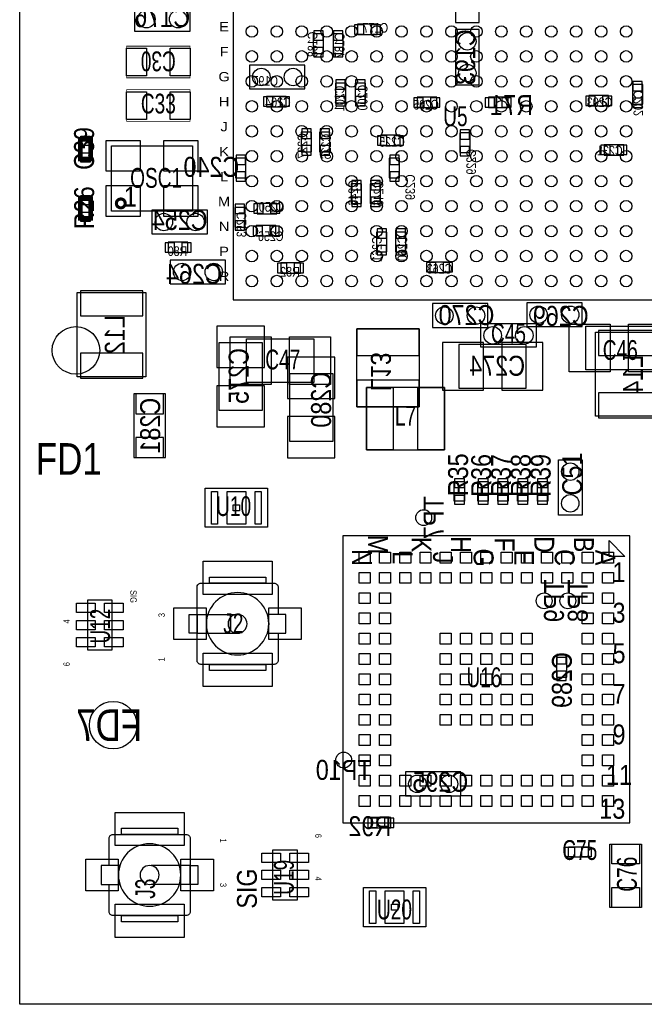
# Model space of a CAD drawing. Extents: x -75.3 to 6.7, y 91.5 to 147.4.
# Tile 1 of 11: x -75.3 to -55.3, y 91.5 to 123.1. Entities that reach past the tile are written whole.
import ezdxf
from ezdxf.enums import TextEntityAlignment as Align

# ---------------------------------------------------------------- set-up
doc = ezdxf.new("R2010")
doc.units = 0
for name, color, linetype in [('BG_OUTLINE', 1, 'CONTINUOUS'), ('PG_ASSEMBLY_BOTTOM', 2, 'CONTINUOUS'), ('PG_ASSEMBLY_TOP', 3, 'CONTINUOUS'), ('PIN_BOTTOM', 5, 'CONTINUOUS'), ('PIN_TOP', 4, 'CONTINUOUS'), ('RD_ASSEMBLY_BOTTOM', 6, 'CONTINUOUS'), ('RD_ASSEMBLY_TOP', 7, 'CONTINUOUS')]:
    doc.layers.add(name, color=color, linetype=linetype)

msp = doc.modelspace()

# ---------------------------------------------------------------- linework, layer by layer
at = {"layer": 'BG_OUTLINE'}
msp.add_lwpolyline([(-75.311, 91.51112), (-75.311, 139.799314), (-74.236072, 139.799314, 0.414214), (-73.511156, 140.52423, 0.414316), (-74.236072, 141.2494), (-75.311, 141.2494), (-75.311, 147.449286), (-32.811212, 147.449286), (-32.811212, 144.19707), (-32.811212, 143.841978, 0.414065), (-32.311086, 143.342106, 0.414065), (-31.81096, 143.841978), (-31.81096, 144.177004), (-31.81096, 147.449286), (6.688836, 147.449286), (6.688836, 146.345402), (6.688836, 141.2494), (5.613908, 141.2494, 0.414316), (4.888992, 140.52423, 0.414214), (5.613908, 139.799314), (6.68909, 139.799314), (6.68909, 91.51112)], format="xyb", close=True, dxfattribs=at)
at = {"layer": 'PG_ASSEMBLY_BOTTOM'}
for points in [[(-60.579, 122.9868), (-60.579, 124.7648), (-61.341, 124.7648), (-61.341, 122.9868)], [(-71.628, 122.7074), (-69.85, 122.7074), (-69.85, 123.4694), (-71.628, 123.4694)], [(-63.84544, 122.9233), (-64.47536, 122.9233), (-64.47536, 122.5931), (-63.84544, 122.5931)], [(-65.9003, 122.61596), (-65.9003, 121.98604), (-65.5701, 121.98604), (-65.5701, 122.61596)], [(-65.2653, 122.61596), (-65.2653, 121.98604), (-64.9351, 121.98604), (-64.9351, 122.61596)], [(-60.579, 120.9802), (-60.579, 122.7582), (-61.341, 122.7582), (-61.341, 120.9802)], [(-66.167, 121.6152), (-67.945, 121.6152), (-67.945, 120.8532), (-66.167, 120.8532)], [(-65.1891, 121.04116), (-65.1891, 120.41124), (-64.8589, 120.41124), (-64.8589, 121.04116)], [(-64.5541, 121.04116), (-64.5541, 120.41124), (-64.2239, 120.41124), (-64.2239, 121.04116)], [(-55.3339, 120.36044), (-55.3339, 120.99036), (-55.6641, 120.99036), (-55.6641, 120.36044)], [(-66.76644, 120.6119), (-67.39636, 120.6119), (-67.39636, 120.2817), (-66.76644, 120.2817)], [(-62.57036, 120.2563), (-61.94044, 120.2563), (-61.94044, 120.5865), (-62.57036, 120.5865)], [(-60.28436, 120.2563), (-59.65444, 120.2563), (-59.65444, 120.5865), (-60.28436, 120.5865)], [(-57.05856, 120.3071), (-56.42864, 120.3071), (-56.42864, 120.6373), (-57.05856, 120.6373)], [(-66.2813, 119.46636), (-66.2813, 118.83644), (-65.9511, 118.83644), (-65.9511, 119.46636)], [(-65.6971, 119.46636), (-65.6971, 118.83644), (-65.3669, 118.83644), (-65.3669, 119.46636)], [(-63.10884, 119.3673), (-63.73876, 119.3673), (-63.73876, 119.0371), (-63.10884, 119.0371)], [(-60.8711, 118.81104), (-60.8711, 119.44096), (-61.2013, 119.44096), (-61.2013, 118.81104)], [(-56.57596, 118.7323), (-55.94604, 118.7323), (-55.94604, 119.0625), (-56.57596, 119.0625)], [(-68.0593, 117.99824), (-68.0593, 118.62816), (-68.3895, 118.62816), (-68.3895, 117.99824)], [(-63.1317, 117.99824), (-63.1317, 118.62816), (-63.4619, 118.62816), (-63.4619, 117.99824)], [(-64.3509, 117.18544), (-64.3509, 117.81536), (-64.6811, 117.81536), (-64.6811, 117.18544)], [(-63.7413, 117.18544), (-63.7413, 117.81536), (-64.0715, 117.81536), (-64.0715, 117.18544)], [(-67.07124, 117.1829), (-67.70116, 117.1829), (-67.70116, 116.8527), (-67.07124, 116.8527)], [(-71.0692, 116.205), (-69.2912, 116.205), (-69.2912, 116.967), (-71.0692, 116.967)], [(-68.0847, 116.42344), (-68.0847, 117.05336), (-68.4149, 117.05336), (-68.4149, 116.42344)], [(-67.09664, 116.4717), (-67.72656, 116.4717), (-67.72656, 116.1415), (-67.09664, 116.1415)], [(-63.5381, 115.63604), (-63.5381, 116.26596), (-63.8683, 116.26596), (-63.8683, 115.63604)], [(-62.9285, 115.63604), (-62.9285, 116.26596), (-63.2587, 116.26596), (-63.2587, 115.63604)], [(-69.91604, 115.9383), (-70.54596, 115.9383), (-70.54596, 115.6081), (-69.91604, 115.6081)], [(-68.707, 115.3668), (-70.485, 115.3668), (-70.485, 114.6048), (-68.707, 114.6048)], [(-66.30924, 115.2779), (-66.93916, 115.2779), (-66.93916, 114.9477), (-66.30924, 114.9477)], [(-62.16396, 114.9731), (-61.53404, 114.9731), (-61.53404, 115.3033), (-62.16396, 115.3033)], [(-71.264526, 114.32921), (-71.264526, 111.62919), (-73.464674, 111.62919), (-73.464674, 114.32921)], [(-60.2996, 113.9698), (-62.0776, 113.9698), (-62.0776, 113.2078), (-60.2996, 113.2078)], [(-57.277, 113.9952), (-59.055, 113.9952), (-59.055, 113.2332), (-57.277, 113.2332)], [(-64.499998, 110.662466), (-64.499998, 113.162334), (-62.500002, 113.162334), (-62.500002, 110.662466)], [(-54.652926, 113.05921), (-54.652926, 110.35919), (-56.853074, 110.35919), (-56.853074, 113.05921)], [(-67.5259, 110.5535), (-67.5259, 112.7125), (-68.9229, 112.7125), (-68.9229, 110.5535)], [(-61.2267, 111.2647), (-59.0677, 111.2647), (-59.0677, 112.6617), (-61.2267, 112.6617)], [(-66.6623, 111.7219), (-66.6623, 109.5629), (-65.2653, 109.5629), (-65.2653, 111.7219)], [(-70.6374, 109.0422), (-70.6374, 111.0742), (-71.6534, 111.0742), (-71.6534, 109.0422)], [(-57.7723, 101.99624), (-57.7723, 102.62616), (-58.1025, 102.62616), (-58.1025, 101.99624)], [(-62.9412, 98.1964), (-61.1632, 98.1964), (-61.1632, 98.9584), (-62.9412, 98.9584)], [(-64.04356, 97.1677), (-63.41364, 97.1677), (-63.41364, 97.4979), (-64.04356, 97.4979)]]:
    msp.add_lwpolyline(points, close=True, dxfattribs=at)
at = {"layer": 'PG_ASSEMBLY_TOP'}
for points in [[(-68.467986, 114.094514), (-54.468014, 114.094514), (-54.468014, 126.494286), (-68.467986, 126.494286)], [(-72.369172, 116.932964), (-72.369172, 119.033036), (-69.769228, 119.033036), (-69.769228, 116.932964)], [(-58.7502, 112.5728), (-60.5282, 112.5728), (-60.5282, 113.3348), (-58.7502, 113.3348)], [(-55.0037, 111.8489), (-57.1627, 111.8489), (-57.1627, 113.2459), (-55.0037, 113.2459)], [(-68.0339, 112.8395), (-65.8749, 112.8395), (-65.8749, 111.4425), (-68.0339, 111.4425)], [(-61.691266, 111.286798), (-64.191134, 111.286798), (-64.191134, 109.286802), (-61.691266, 109.286802)], [(-58.039, 107.188), (-58.039, 108.966), (-57.277, 108.966), (-57.277, 107.188)], [(-61.3791, 107.63504), (-61.3791, 108.26496), (-61.0489, 108.26496), (-61.0489, 107.63504)], [(-60.2869, 108.26496), (-60.2869, 107.63504), (-60.6171, 107.63504), (-60.6171, 108.26496)], [(-59.6519, 108.26496), (-59.6519, 107.63504), (-59.9821, 107.63504), (-59.9821, 108.26496)], [(-59.0169, 108.26496), (-59.0169, 107.63504), (-59.3471, 107.63504), (-59.3471, 108.26496)], [(-58.3819, 108.26496), (-58.3819, 107.63504), (-58.7121, 107.63504), (-58.7121, 108.26496)], [(-67.363594, 106.801412), (-69.36359, 106.801412), (-69.36359, 108.0516), (-67.363594, 108.0516)], [(-64.95034, 106.53014), (-64.95034, 97.33026), (-55.75046, 97.33026), (-55.75046, 106.53014)], [(-56.4134, 106.3752), (-55.9054, 105.8672), (-56.4134, 105.8672)], [(-69.2277, 105.2068), (-67.4243, 105.2068), (-67.4243, 105.008172), (-69.2277, 105.008172)], [(-72.341486, 102.868222), (-72.341486, 104.468422), (-73.141586, 104.468422), (-73.141586, 102.868222)], [(-69.8754, 104.008174), (-69.625972, 104.008174), (-69.625972, 103.408226), (-69.8754, 103.408226)], [(-69.2277, 102.408228), (-67.4243, 102.408228), (-67.4243, 102.2096), (-69.2277, 102.2096)], [(-70.2437, 96.956372), (-72.0471, 96.956372), (-72.0471, 97.155), (-70.2437, 97.155)], [(-56.388, 94.615), (-56.388, 96.647), (-55.372, 96.647), (-55.372, 94.615)], [(-67.20205, 96.4565), (-67.20205, 94.8563), (-66.40195, 94.8563), (-66.40195, 96.4565)], [(-57.08904, 96.2279), (-57.71896, 96.2279), (-57.71896, 96.5581), (-57.08904, 96.5581)], [(-69.596, 95.356426), (-69.845428, 95.356426), (-69.845428, 95.956374), (-69.596, 95.956374)], [(-62.290706, 93.999812), (-64.290702, 93.999812), (-64.290702, 95.25), (-62.290706, 95.25)], [(-70.2437, 94.1578), (-72.0471, 94.1578), (-72.0471, 94.356428), (-70.2437, 94.356428)]]:
    msp.add_lwpolyline(points, close=True, dxfattribs=at)
for points, const_width in [([(-71.882, 122.2248), (-69.85, 122.2248), (-69.85, 121.2088), (-71.882, 121.2088)], 0.0254), ([(-71.882, 120.8278), (-69.85, 120.8278), (-69.85, 119.8118), (-71.882, 119.8118)], 0.0254), ([(-73.3679, 118.60784), (-73.3679, 119.23776), (-73.0377, 119.23776), (-73.0377, 118.60784)], 0.1524), ([(-73.0377, 117.33276), (-73.0377, 116.70284), (-73.3679, 116.70284), (-73.3679, 117.33276)], 0.1524)]:
    msp.add_lwpolyline(points, close=True, dxfattribs=dict(at, const_width=const_width))
at = {"layer": 'PG_ASSEMBLY_TOP', "const_width": 0.100076}
msp.add_lwpolyline([(-71.92772, 117.1829, 1), (-72.21068, 117.1831, 1)], format="xyb", close=True, dxfattribs=at)
at = {"layer": 'PG_ASSEMBLY_TOP'}
for points in [[(-67.026028, 103.408226), (-67.026028, 102.535228, -0.414214), (-67.153028, 102.408228), (-69.498972, 102.408228, -0.414214), (-69.625972, 102.535228), (-69.625972, 104.881172, -0.414214), (-69.498972, 105.008172), (-67.153028, 105.008172, -0.414214), (-67.026028, 104.881172)], [(-72.445372, 95.956374), (-72.445372, 96.829372, -0.414214), (-72.318372, 96.956372), (-69.972428, 96.956372, -0.414214), (-69.845428, 96.829372), (-69.845428, 94.483428, -0.414214), (-69.972428, 94.356428), (-72.318372, 94.356428, -0.414214), (-72.445372, 94.483428)]]:
    msp.add_lwpolyline(points, format="xyb", dxfattribs=at)
for points in [[(-67.026028, 104.881172), (-67.026028, 104.008174)], [(-69.625972, 104.008174), (-68.380102, 104.008174)], [(-69.625972, 103.408226), (-68.380102, 103.408226)], [(-69.845428, 95.956374), (-71.091298, 95.956374)], [(-72.445372, 94.483428), (-72.445372, 95.356426)], [(-69.845428, 95.356426), (-71.091298, 95.356426)]]:
    msp.add_lwpolyline(points, dxfattribs=at)
for points in [[(-67.326002, 103.7082, 1), (-69.325998, 103.7082, 1)], [(-68.0212, 103.7082, 1), (-68.6308, 103.7082, 1)], [(-67.37223, 103.408226), (-66.7766, 103.408226), (-66.7766, 104.008174), (-67.37223, 104.008174, -0.076601), (-67.326002, 103.7082, -0.076974)], [(-70.145402, 95.6564, 1), (-72.145398, 95.6564, 1)], [(-72.09917, 95.956374), (-72.6948, 95.956374), (-72.6948, 95.356426), (-72.09917, 95.356426, -0.076601), (-72.145398, 95.6564, -0.076974)], [(-70.8406, 95.6564, 1), (-71.4502, 95.6564, 1)]]:
    msp.add_lwpolyline(points, format="xyb", close=True, dxfattribs=at)
at = {"layer": 'PIN_BOTTOM'}
for points in [[(-64.27724, 122.608086), (-64.27724, 122.90806), (-64.577214, 122.90806), (-64.577214, 122.608086)], [(-63.743332, 122.608086), (-63.743332, 122.90806), (-64.043306, 122.90806), (-64.043306, 122.608086)], [(-65.585213, 122.717941), (-65.885187, 122.717941), (-65.885187, 122.417967), (-65.585213, 122.417967)], [(-64.950213, 122.717941), (-65.250187, 122.717941), (-65.250187, 122.417967), (-64.950213, 122.417967)], [(-65.585213, 122.184033), (-65.885187, 122.184033), (-65.885187, 121.884059), (-65.585213, 121.884059)], [(-64.950213, 122.184033), (-65.250187, 122.184033), (-65.250187, 121.884059), (-64.950213, 121.884059)], [(-64.874013, 121.143141), (-65.173987, 121.143141), (-65.173987, 120.843167), (-64.874013, 120.843167)], [(-64.239013, 121.143141), (-64.538987, 121.143141), (-64.538987, 120.843167), (-64.239013, 120.843167)], [(-55.648987, 120.792367), (-55.349013, 120.792367), (-55.349013, 121.092341), (-55.648987, 121.092341)], [(-67.19824, 120.296686), (-67.19824, 120.59666), (-67.498214, 120.59666), (-67.498214, 120.296686)], [(-66.664332, 120.296686), (-66.664332, 120.59666), (-66.964306, 120.59666), (-66.964306, 120.296686)], [(-64.874013, 120.609233), (-65.173987, 120.609233), (-65.173987, 120.309259), (-64.874013, 120.309259)], [(-64.239013, 120.609233), (-64.538987, 120.609233), (-64.538987, 120.309259), (-64.239013, 120.309259)], [(-62.672341, 120.571387), (-62.672341, 120.271413), (-62.372367, 120.271413), (-62.372367, 120.571387)], [(-62.138433, 120.571387), (-62.138433, 120.271413), (-61.838459, 120.271413), (-61.838459, 120.571387)], [(-60.386341, 120.571387), (-60.386341, 120.271413), (-60.086367, 120.271413), (-60.086367, 120.571387)], [(-59.852433, 120.571387), (-59.852433, 120.271413), (-59.552459, 120.271413), (-59.552459, 120.571387)], [(-57.160541, 120.622187), (-57.160541, 120.322213), (-56.860567, 120.322213), (-56.860567, 120.622187)], [(-56.626633, 120.622187), (-56.626633, 120.322213), (-56.326659, 120.322213), (-56.326659, 120.622187)], [(-55.648987, 120.258459), (-55.349013, 120.258459), (-55.349013, 120.558433), (-55.648987, 120.558433)], [(-65.966213, 119.568341), (-66.266187, 119.568341), (-66.266187, 119.268367), (-65.966213, 119.268367)], [(-65.382013, 119.568341), (-65.681987, 119.568341), (-65.681987, 119.268367), (-65.382013, 119.268367)], [(-63.54064, 119.052086), (-63.54064, 119.35206), (-63.840614, 119.35206), (-63.840614, 119.052086)], [(-63.006732, 119.052086), (-63.006732, 119.35206), (-63.306706, 119.35206), (-63.306706, 119.052086)], [(-61.186187, 119.242967), (-60.886213, 119.242967), (-60.886213, 119.542941), (-61.186187, 119.542941)], [(-65.966213, 119.034433), (-66.266187, 119.034433), (-66.266187, 118.734459), (-65.966213, 118.734459)], [(-65.382013, 119.034433), (-65.681987, 119.034433), (-65.681987, 118.734459), (-65.382013, 118.734459)], [(-61.186187, 118.709059), (-60.886213, 118.709059), (-60.886213, 119.009033), (-61.186187, 119.009033)], [(-56.677941, 119.047387), (-56.677941, 118.747413), (-56.377967, 118.747413), (-56.377967, 119.047387)], [(-56.144033, 119.047387), (-56.144033, 118.747413), (-55.844059, 118.747413), (-55.844059, 119.047387)], [(-68.374387, 118.430167), (-68.074413, 118.430167), (-68.074413, 118.730141), (-68.374387, 118.730141)], [(-63.446787, 118.430167), (-63.146813, 118.430167), (-63.146813, 118.730141), (-63.446787, 118.730141)], [(-68.374387, 117.896259), (-68.074413, 117.896259), (-68.074413, 118.196233), (-68.374387, 118.196233)], [(-63.446787, 117.896259), (-63.146813, 117.896259), (-63.146813, 118.196233), (-63.446787, 118.196233)], [(-64.665987, 117.617367), (-64.366013, 117.617367), (-64.366013, 117.917341), (-64.665987, 117.917341)], [(-64.056387, 117.617367), (-63.756413, 117.617367), (-63.756413, 117.917341), (-64.056387, 117.917341)], [(-68.399787, 116.855367), (-68.099813, 116.855367), (-68.099813, 117.155341), (-68.399787, 117.155341)], [(-67.50304, 116.867686), (-67.50304, 117.16766), (-67.803014, 117.16766), (-67.803014, 116.867686)], [(-66.969132, 116.867686), (-66.969132, 117.16766), (-67.269106, 117.16766), (-67.269106, 116.867686)], [(-64.665987, 117.083459), (-64.366013, 117.083459), (-64.366013, 117.383433), (-64.665987, 117.383433)], [(-64.056387, 117.083459), (-63.756413, 117.083459), (-63.756413, 117.383433), (-64.056387, 117.383433)], [(-68.399787, 116.321459), (-68.099813, 116.321459), (-68.099813, 116.621433), (-68.399787, 116.621433)], [(-67.52844, 116.156486), (-67.52844, 116.45646), (-67.828414, 116.45646), (-67.828414, 116.156486)], [(-66.994532, 116.156486), (-66.994532, 116.45646), (-67.294506, 116.45646), (-67.294506, 116.156486)], [(-63.853187, 116.067967), (-63.553213, 116.067967), (-63.553213, 116.367941), (-63.853187, 116.367941)], [(-63.243587, 116.067967), (-62.943613, 116.067967), (-62.943613, 116.367941), (-63.243587, 116.367941)], [(-70.34784, 115.623086), (-70.34784, 115.92306), (-70.647814, 115.92306), (-70.647814, 115.623086)], [(-69.813932, 115.623086), (-69.813932, 115.92306), (-70.113906, 115.92306), (-70.113906, 115.623086)], [(-63.853187, 115.534059), (-63.553213, 115.534059), (-63.553213, 115.834033), (-63.853187, 115.834033)], [(-63.243587, 115.534059), (-62.943613, 115.534059), (-62.943613, 115.834033), (-63.243587, 115.834033)], [(-66.74104, 114.962686), (-66.74104, 115.26266), (-67.041014, 115.26266), (-67.041014, 114.962686)], [(-66.207132, 114.962686), (-66.207132, 115.26266), (-66.507106, 115.26266), (-66.507106, 114.962686)], [(-62.265941, 115.288187), (-62.265941, 114.988213), (-61.965967, 114.988213), (-61.965967, 115.288187)], [(-61.732033, 115.288187), (-61.732033, 114.988213), (-61.432059, 114.988213), (-61.432059, 115.288187)], [(-73.364598, 113.579148), (-71.364602, 113.579148), (-71.364602, 114.379248), (-73.364598, 114.379248)], [(-68.9864, 113.2459), (-68.9864, 111.9251), (-67.4624, 111.9251), (-67.4624, 113.2459)], [(-64.499998, 113.162334), (-64.499998, 112.31245), (-62.500002, 112.31245), (-62.500002, 113.162334)], [(-56.752998, 112.309148), (-54.753002, 112.309148), (-54.753002, 113.109248), (-56.752998, 113.109248)], [(-60.4393, 112.7252), (-61.7601, 112.7252), (-61.7601, 111.2012), (-60.4393, 111.2012)], [(-58.5343, 112.7252), (-59.8551, 112.7252), (-59.8551, 111.2012), (-58.5343, 111.2012)], [(-73.364598, 111.579152), (-71.364602, 111.579152), (-71.364602, 112.379252), (-73.364598, 112.379252)], [(-65.2018, 110.9345), (-65.2018, 112.2553), (-66.7258, 112.2553), (-66.7258, 110.9345)], [(-64.499998, 111.51235), (-64.499998, 110.662466), (-62.500002, 110.662466), (-62.500002, 111.51235)], [(-68.9864, 111.3409), (-68.9864, 110.0201), (-67.4624, 110.0201), (-67.4624, 111.3409)], [(-56.752998, 110.309152), (-54.753002, 110.309152), (-54.753002, 111.109252), (-56.752998, 111.109252)], [(-70.7009, 111.0742), (-71.5899, 111.0742), (-71.5899, 110.4392), (-70.7009, 110.4392)], [(-65.2018, 109.0295), (-65.2018, 110.3503), (-66.7258, 110.3503), (-66.7258, 109.0295)], [(-70.7009, 109.6772), (-71.5899, 109.6772), (-71.5899, 109.0422), (-70.7009, 109.0422)], [(-58.087387, 102.428167), (-57.787413, 102.428167), (-57.787413, 102.728141), (-58.087387, 102.728141)], [(-58.087387, 101.894259), (-57.787413, 101.894259), (-57.787413, 102.194233), (-58.087387, 102.194233)], [(-64.145541, 97.482787), (-64.145541, 97.182813), (-63.845567, 97.182813), (-63.845567, 97.482787)], [(-63.611633, 97.482787), (-63.611633, 97.182813), (-63.311659, 97.182813), (-63.311659, 97.482787)]]:
    msp.add_lwpolyline(points, close=True, dxfattribs=at)
for centre, radius in [((-71.247, 123.0884), 0.2794), ((-70.231, 123.0884), 0.2794), ((-60.96, 122.3772), 0.2794), ((-67.564, 121.2342), 0.2794), ((-66.548, 121.2342), 0.2794), ((-60.96, 121.3612), 0.2794), ((-70.6882, 116.586), 0.2794), ((-69.6722, 116.586), 0.2794), ((-70.104, 114.9858), 0.2794), ((-69.088, 114.9858), 0.2794), ((-61.6966, 113.5888), 0.2794), ((-60.6806, 113.5888), 0.2794), ((-58.674, 113.6142), 0.2794), ((-57.658, 113.6142), 0.2794), ((-62.357, 107.1118), 0.254), ((-58.4962, 104.4448), 0.254), ((-57.7342, 104.4448), 0.254), ((-72.3138, 100.457), 0.762), ((-64.9224, 99.3394), 0.254), ((-62.5602, 98.5774), 0.2794), ((-61.5442, 98.5774), 0.2794)]:
    msp.add_circle(centre, radius, dxfattribs=at)
at = {"layer": 'PIN_TOP'}
for points in [[(-71.247, 122.1613), (-71.247, 121.2723), (-71.882, 121.2723), (-71.882, 122.1613)], [(-69.85, 122.1613), (-69.85, 121.2723), (-70.485, 121.2723), (-70.485, 122.1613)], [(-71.247, 120.7643), (-71.247, 119.8753), (-71.882, 119.8753), (-71.882, 120.7643)], [(-69.85, 120.7643), (-69.85, 119.8753), (-70.485, 119.8753), (-70.485, 120.7643)], [(-73.052813, 119.039767), (-73.352787, 119.039767), (-73.352787, 119.339741), (-73.052813, 119.339741)], [(-72.540368, 118.212616), (-72.540368, 119.203216), (-71.448168, 119.203216), (-71.448168, 118.212616)], [(-70.690232, 118.212616), (-70.690232, 119.203216), (-69.598032, 119.203216), (-69.598032, 118.212616)], [(-73.052813, 118.505859), (-73.352787, 118.505859), (-73.352787, 118.805833), (-73.052813, 118.805833)], [(-72.540368, 116.762784), (-72.540368, 117.753384), (-71.448168, 117.753384), (-71.448168, 116.762784)], [(-70.690232, 116.762784), (-70.690232, 117.753384), (-69.598032, 117.753384), (-69.598032, 116.762784)], [(-73.352787, 117.434741), (-73.052813, 117.434741), (-73.052813, 117.134767), (-73.352787, 117.134767)], [(-73.352787, 116.900833), (-73.052813, 116.900833), (-73.052813, 116.600859), (-73.352787, 116.600859)], [(-57.6961, 113.3094), (-56.3753, 113.3094), (-56.3753, 111.7854), (-57.6961, 111.7854)], [(-55.7911, 113.3094), (-54.4703, 113.3094), (-54.4703, 111.7854), (-55.7911, 111.7854)], [(-67.2465, 111.379), (-68.5673, 111.379), (-68.5673, 112.903), (-67.2465, 112.903)], [(-65.3415, 111.379), (-66.6623, 111.379), (-66.6623, 112.903), (-65.3415, 112.903)], [(-64.191134, 111.286798), (-63.34125, 111.286798), (-63.34125, 109.286802), (-64.191134, 109.286802)], [(-62.54115, 111.286798), (-61.691266, 111.286798), (-61.691266, 109.286802), (-62.54115, 109.286802)], [(-61.064013, 108.066967), (-61.363987, 108.066967), (-61.363987, 108.366941), (-61.064013, 108.366941)], [(-60.601987, 108.366941), (-60.302013, 108.366941), (-60.302013, 108.066967), (-60.601987, 108.066967)], [(-59.966987, 108.366941), (-59.667013, 108.366941), (-59.667013, 108.066967), (-59.966987, 108.066967)], [(-59.331987, 108.366941), (-59.032013, 108.366941), (-59.032013, 108.066967), (-59.331987, 108.066967)], [(-58.696987, 108.366941), (-58.397013, 108.366941), (-58.397013, 108.066967), (-58.696987, 108.066967)], [(-68.963667, 107.951524), (-68.963667, 106.901488), (-69.163565, 106.901488), (-69.163565, 107.951524)], [(-68.063618, 107.951524), (-68.063618, 106.901488), (-68.663566, 106.901488), (-68.663566, 107.951524)], [(-67.563619, 107.951524), (-67.563619, 106.901488), (-67.763517, 106.901488), (-67.763517, 107.951524)], [(-61.064013, 107.533059), (-61.363987, 107.533059), (-61.363987, 107.833033), (-61.064013, 107.833033)], [(-60.601987, 107.833033), (-60.302013, 107.833033), (-60.302013, 107.533059), (-60.601987, 107.533059)], [(-59.966987, 107.833033), (-59.667013, 107.833033), (-59.667013, 107.533059), (-59.966987, 107.533059)], [(-59.331987, 107.833033), (-59.032013, 107.833033), (-59.032013, 107.533059), (-59.331987, 107.533059)], [(-58.696987, 107.833033), (-58.397013, 107.833033), (-58.397013, 107.533059), (-58.696987, 107.533059)], [(-68.263643, 107.526455), (-68.263643, 107.326557), (-68.463541, 107.326557), (-68.463541, 107.526455)], [(-64.425322, 106.005122), (-64.07531, 106.005122), (-64.07531, 105.65511), (-64.425322, 105.65511)], [(-63.775336, 106.005122), (-63.425324, 106.005122), (-63.425324, 105.65511), (-63.775336, 105.65511)], [(-63.12535, 106.005122), (-62.775338, 106.005122), (-62.775338, 105.65511), (-63.12535, 105.65511)], [(-62.475364, 106.005122), (-62.125352, 106.005122), (-62.125352, 105.65511), (-62.475364, 105.65511)], [(-61.825378, 106.005122), (-61.475366, 106.005122), (-61.475366, 105.65511), (-61.825378, 105.65511)], [(-61.175392, 106.005122), (-60.82538, 106.005122), (-60.82538, 105.65511), (-61.175392, 105.65511)], [(-60.525406, 106.005122), (-60.175394, 106.005122), (-60.175394, 105.65511), (-60.525406, 105.65511)], [(-59.87542, 106.005122), (-59.525408, 106.005122), (-59.525408, 105.65511), (-59.87542, 105.65511)], [(-59.225434, 106.005122), (-58.875422, 106.005122), (-58.875422, 105.65511), (-59.225434, 105.65511)], [(-58.575448, 106.005122), (-58.225436, 106.005122), (-58.225436, 105.65511), (-58.575448, 105.65511)], [(-57.925462, 106.005122), (-57.57545, 106.005122), (-57.57545, 105.65511), (-57.925462, 105.65511)], [(-57.275476, 106.005122), (-56.925464, 106.005122), (-56.925464, 105.65511), (-57.275476, 105.65511)], [(-56.62549, 106.005122), (-56.275478, 106.005122), (-56.275478, 105.65511), (-56.62549, 105.65511)], [(-69.4309, 105.7148), (-67.2211, 105.7148), (-67.2211, 104.648), (-69.4309, 104.648)], [(-64.425322, 105.355136), (-64.07531, 105.355136), (-64.07531, 105.005124), (-64.425322, 105.005124)], [(-63.775336, 105.355136), (-63.425324, 105.355136), (-63.425324, 105.005124), (-63.775336, 105.005124)], [(-63.12535, 105.355136), (-62.775338, 105.355136), (-62.775338, 105.005124), (-63.12535, 105.005124)], [(-62.475364, 105.355136), (-62.125352, 105.355136), (-62.125352, 105.005124), (-62.475364, 105.005124)], [(-61.825378, 105.355136), (-61.475366, 105.355136), (-61.475366, 105.005124), (-61.825378, 105.005124)], [(-61.175392, 105.355136), (-60.82538, 105.355136), (-60.82538, 105.005124), (-61.175392, 105.005124)], [(-60.525406, 105.355136), (-60.175394, 105.355136), (-60.175394, 105.005124), (-60.525406, 105.005124)], [(-59.87542, 105.355136), (-59.525408, 105.355136), (-59.525408, 105.005124), (-59.87542, 105.005124)], [(-59.225434, 105.355136), (-58.875422, 105.355136), (-58.875422, 105.005124), (-59.225434, 105.005124)], [(-58.575448, 105.355136), (-58.225436, 105.355136), (-58.225436, 105.005124), (-58.575448, 105.005124)], [(-57.925462, 105.355136), (-57.57545, 105.355136), (-57.57545, 105.005124), (-57.925462, 105.005124)], [(-57.275476, 105.355136), (-56.925464, 105.355136), (-56.925464, 105.005124), (-57.275476, 105.005124)], [(-56.62549, 105.355136), (-56.275478, 105.355136), (-56.275478, 105.005124), (-56.62549, 105.005124)], [(-64.425322, 104.70515), (-64.07531, 104.70515), (-64.07531, 104.355138), (-64.425322, 104.355138)], [(-63.775336, 104.70515), (-63.425324, 104.70515), (-63.425324, 104.355138), (-63.775336, 104.355138)], [(-57.275476, 104.70515), (-56.925464, 104.70515), (-56.925464, 104.355138), (-57.275476, 104.355138)], [(-56.62549, 104.70515), (-56.275478, 104.70515), (-56.275478, 104.355138), (-56.62549, 104.355138)], [(-72.89165, 104.068245), (-73.491598, 104.068245), (-73.491598, 104.368219), (-72.89165, 104.368219)], [(-71.991474, 104.068245), (-72.591422, 104.068245), (-72.591422, 104.368219), (-71.991474, 104.368219)], [(-70.3707, 104.2162), (-69.3293, 104.2162), (-69.3293, 103.2002), (-70.3707, 103.2002)], [(-67.3227, 104.2162), (-66.2813, 104.2162), (-66.2813, 103.2002), (-67.3227, 103.2002)], [(-64.425322, 104.055164), (-64.07531, 104.055164), (-64.07531, 103.705152), (-64.425322, 103.705152)], [(-63.775336, 104.055164), (-63.425324, 104.055164), (-63.425324, 103.705152), (-63.775336, 103.705152)], [(-57.275476, 104.055164), (-56.925464, 104.055164), (-56.925464, 103.705152), (-57.275476, 103.705152)], [(-56.62549, 104.055164), (-56.275478, 104.055164), (-56.275478, 103.705152), (-56.62549, 103.705152)], [(-72.89165, 103.518335), (-73.491598, 103.518335), (-73.491598, 103.818309), (-72.89165, 103.818309)], [(-71.991474, 103.518335), (-72.591422, 103.518335), (-72.591422, 103.818309), (-71.991474, 103.818309)], [(-72.89165, 102.968425), (-73.491598, 102.968425), (-73.491598, 103.268399), (-72.89165, 103.268399)], [(-71.991474, 102.968425), (-72.591422, 102.968425), (-72.591422, 103.268399), (-71.991474, 103.268399)], [(-64.425322, 103.405178), (-64.07531, 103.405178), (-64.07531, 103.055166), (-64.425322, 103.055166)], [(-63.775336, 103.405178), (-63.425324, 103.405178), (-63.425324, 103.055166), (-63.775336, 103.055166)], [(-61.825378, 103.405178), (-61.475366, 103.405178), (-61.475366, 103.055166), (-61.825378, 103.055166)], [(-61.175392, 103.405178), (-60.82538, 103.405178), (-60.82538, 103.055166), (-61.175392, 103.055166)], [(-60.525406, 103.405178), (-60.175394, 103.405178), (-60.175394, 103.055166), (-60.525406, 103.055166)], [(-59.87542, 103.405178), (-59.525408, 103.405178), (-59.525408, 103.055166), (-59.87542, 103.055166)], [(-59.225434, 103.405178), (-58.875422, 103.405178), (-58.875422, 103.055166), (-59.225434, 103.055166)], [(-57.275476, 103.405178), (-56.925464, 103.405178), (-56.925464, 103.055166), (-57.275476, 103.055166)], [(-56.62549, 103.405178), (-56.275478, 103.405178), (-56.275478, 103.055166), (-56.62549, 103.055166)], [(-69.4309, 102.7684), (-67.2211, 102.7684), (-67.2211, 101.7016), (-69.4309, 101.7016)], [(-64.425322, 102.755192), (-64.07531, 102.755192), (-64.07531, 102.40518), (-64.425322, 102.40518)], [(-63.775336, 102.755192), (-63.425324, 102.755192), (-63.425324, 102.40518), (-63.775336, 102.40518)], [(-61.825378, 102.755192), (-61.475366, 102.755192), (-61.475366, 102.40518), (-61.825378, 102.40518)], [(-61.175392, 102.755192), (-60.82538, 102.755192), (-60.82538, 102.40518), (-61.175392, 102.40518)], [(-60.525406, 102.755192), (-60.175394, 102.755192), (-60.175394, 102.40518), (-60.525406, 102.40518)], [(-59.87542, 102.755192), (-59.525408, 102.755192), (-59.525408, 102.40518), (-59.87542, 102.40518)], [(-59.225434, 102.755192), (-58.875422, 102.755192), (-58.875422, 102.40518), (-59.225434, 102.40518)], [(-57.275476, 102.755192), (-56.925464, 102.755192), (-56.925464, 102.40518), (-57.275476, 102.40518)], [(-56.62549, 102.755192), (-56.275478, 102.755192), (-56.275478, 102.40518), (-56.62549, 102.40518)], [(-64.425322, 102.105206), (-64.07531, 102.105206), (-64.07531, 101.755194), (-64.425322, 101.755194)], [(-63.775336, 102.105206), (-63.425324, 102.105206), (-63.425324, 101.755194), (-63.775336, 101.755194)], [(-61.825378, 102.105206), (-61.475366, 102.105206), (-61.475366, 101.755194), (-61.825378, 101.755194)], [(-61.175392, 102.105206), (-60.82538, 102.105206), (-60.82538, 101.755194), (-61.175392, 101.755194)], [(-60.525406, 102.105206), (-60.175394, 102.105206), (-60.175394, 101.755194), (-60.525406, 101.755194)], [(-59.87542, 102.105206), (-59.525408, 102.105206), (-59.525408, 101.755194), (-59.87542, 101.755194)], [(-59.225434, 102.105206), (-58.875422, 102.105206), (-58.875422, 101.755194), (-59.225434, 101.755194)], [(-57.275476, 102.105206), (-56.925464, 102.105206), (-56.925464, 101.755194), (-57.275476, 101.755194)], [(-56.62549, 102.105206), (-56.275478, 102.105206), (-56.275478, 101.755194), (-56.62549, 101.755194)], [(-64.425322, 101.45522), (-64.07531, 101.45522), (-64.07531, 101.105208), (-64.425322, 101.105208)], [(-63.775336, 101.45522), (-63.425324, 101.45522), (-63.425324, 101.105208), (-63.775336, 101.105208)], [(-61.825378, 101.45522), (-61.475366, 101.45522), (-61.475366, 101.105208), (-61.825378, 101.105208)], [(-61.175392, 101.45522), (-60.82538, 101.45522), (-60.82538, 101.105208), (-61.175392, 101.105208)], [(-60.525406, 101.45522), (-60.175394, 101.45522), (-60.175394, 101.105208), (-60.525406, 101.105208)], [(-59.87542, 101.45522), (-59.525408, 101.45522), (-59.525408, 101.105208), (-59.87542, 101.105208)], [(-59.225434, 101.45522), (-58.875422, 101.45522), (-58.875422, 101.105208), (-59.225434, 101.105208)], [(-57.275476, 101.45522), (-56.925464, 101.45522), (-56.925464, 101.105208), (-57.275476, 101.105208)], [(-56.62549, 101.45522), (-56.275478, 101.45522), (-56.275478, 101.105208), (-56.62549, 101.105208)], [(-64.425322, 100.805234), (-64.07531, 100.805234), (-64.07531, 100.455222), (-64.425322, 100.455222)], [(-63.775336, 100.805234), (-63.425324, 100.805234), (-63.425324, 100.455222), (-63.775336, 100.455222)], [(-61.825378, 100.805234), (-61.475366, 100.805234), (-61.475366, 100.455222), (-61.825378, 100.455222)], [(-61.175392, 100.805234), (-60.82538, 100.805234), (-60.82538, 100.455222), (-61.175392, 100.455222)], [(-60.525406, 100.805234), (-60.175394, 100.805234), (-60.175394, 100.455222), (-60.525406, 100.455222)], [(-59.87542, 100.805234), (-59.525408, 100.805234), (-59.525408, 100.455222), (-59.87542, 100.455222)], [(-59.225434, 100.805234), (-58.875422, 100.805234), (-58.875422, 100.455222), (-59.225434, 100.455222)], [(-57.275476, 100.805234), (-56.925464, 100.805234), (-56.925464, 100.455222), (-57.275476, 100.455222)], [(-56.62549, 100.805234), (-56.275478, 100.805234), (-56.275478, 100.455222), (-56.62549, 100.455222)], [(-64.425322, 100.155248), (-64.07531, 100.155248), (-64.07531, 99.805236), (-64.425322, 99.805236)], [(-63.775336, 100.155248), (-63.425324, 100.155248), (-63.425324, 99.805236), (-63.775336, 99.805236)], [(-57.275476, 100.155248), (-56.925464, 100.155248), (-56.925464, 99.805236), (-57.275476, 99.805236)], [(-56.62549, 100.155248), (-56.275478, 100.155248), (-56.275478, 99.805236), (-56.62549, 99.805236)], [(-64.425322, 99.505262), (-64.07531, 99.505262), (-64.07531, 99.15525), (-64.425322, 99.15525)], [(-63.775336, 99.505262), (-63.425324, 99.505262), (-63.425324, 99.15525), (-63.775336, 99.15525)], [(-57.275476, 99.505262), (-56.925464, 99.505262), (-56.925464, 99.15525), (-57.275476, 99.15525)], [(-56.62549, 99.505262), (-56.275478, 99.505262), (-56.275478, 99.15525), (-56.62549, 99.15525)], [(-64.425322, 98.855276), (-64.07531, 98.855276), (-64.07531, 98.505264), (-64.425322, 98.505264)], [(-63.775336, 98.855276), (-63.425324, 98.855276), (-63.425324, 98.505264), (-63.775336, 98.505264)], [(-63.12535, 98.855276), (-62.775338, 98.855276), (-62.775338, 98.505264), (-63.12535, 98.505264)], [(-62.475364, 98.855276), (-62.125352, 98.855276), (-62.125352, 98.505264), (-62.475364, 98.505264)], [(-61.825378, 98.855276), (-61.475366, 98.855276), (-61.475366, 98.505264), (-61.825378, 98.505264)], [(-61.175392, 98.855276), (-60.82538, 98.855276), (-60.82538, 98.505264), (-61.175392, 98.505264)], [(-60.525406, 98.855276), (-60.175394, 98.855276), (-60.175394, 98.505264), (-60.525406, 98.505264)], [(-59.87542, 98.855276), (-59.525408, 98.855276), (-59.525408, 98.505264), (-59.87542, 98.505264)], [(-59.225434, 98.855276), (-58.875422, 98.855276), (-58.875422, 98.505264), (-59.225434, 98.505264)], [(-58.575448, 98.855276), (-58.225436, 98.855276), (-58.225436, 98.505264), (-58.575448, 98.505264)], [(-57.925462, 98.855276), (-57.57545, 98.855276), (-57.57545, 98.505264), (-57.925462, 98.505264)], [(-57.275476, 98.855276), (-56.925464, 98.855276), (-56.925464, 98.505264), (-57.275476, 98.505264)], [(-56.62549, 98.855276), (-56.275478, 98.855276), (-56.275478, 98.505264), (-56.62549, 98.505264)], [(-64.425322, 98.20529), (-64.07531, 98.20529), (-64.07531, 97.855278), (-64.425322, 97.855278)], [(-63.775336, 98.20529), (-63.425324, 98.20529), (-63.425324, 97.855278), (-63.775336, 97.855278)], [(-63.12535, 98.20529), (-62.775338, 98.20529), (-62.775338, 97.855278), (-63.12535, 97.855278)], [(-62.475364, 98.20529), (-62.125352, 98.20529), (-62.125352, 97.855278), (-62.475364, 97.855278)], [(-61.825378, 98.20529), (-61.475366, 98.20529), (-61.475366, 97.855278), (-61.825378, 97.855278)], [(-61.175392, 98.20529), (-60.82538, 98.20529), (-60.82538, 97.855278), (-61.175392, 97.855278)], [(-60.525406, 98.20529), (-60.175394, 98.20529), (-60.175394, 97.855278), (-60.525406, 97.855278)], [(-59.87542, 98.20529), (-59.525408, 98.20529), (-59.525408, 97.855278), (-59.87542, 97.855278)], [(-59.225434, 98.20529), (-58.875422, 98.20529), (-58.875422, 97.855278), (-59.225434, 97.855278)], [(-58.575448, 98.20529), (-58.225436, 98.20529), (-58.225436, 97.855278), (-58.575448, 97.855278)], [(-57.925462, 98.20529), (-57.57545, 98.20529), (-57.57545, 97.855278), (-57.925462, 97.855278)], [(-57.275476, 98.20529), (-56.925464, 98.20529), (-56.925464, 97.855278), (-57.275476, 97.855278)], [(-56.62549, 98.20529), (-56.275478, 98.20529), (-56.275478, 97.855278), (-56.62549, 97.855278)], [(-70.0405, 96.5962), (-72.2503, 96.5962), (-72.2503, 97.663), (-70.0405, 97.663)], [(-56.3245, 96.647), (-55.4355, 96.647), (-55.4355, 96.012), (-56.3245, 96.012)], [(-67.552062, 96.356297), (-66.952114, 96.356297), (-66.952114, 96.056323), (-67.552062, 96.056323)], [(-66.651886, 96.356297), (-66.051938, 96.356297), (-66.051938, 96.056323), (-66.651886, 96.056323)], [(-57.520967, 96.542987), (-57.520967, 96.243013), (-57.820941, 96.243013), (-57.820941, 96.542987)], [(-56.987059, 96.542987), (-56.987059, 96.243013), (-57.287033, 96.243013), (-57.287033, 96.542987)], [(-72.1487, 95.1484), (-73.1901, 95.1484), (-73.1901, 96.1644), (-72.1487, 96.1644)], [(-69.1007, 95.1484), (-70.1421, 95.1484), (-70.1421, 96.1644), (-69.1007, 96.1644)], [(-67.552062, 95.806387), (-66.952114, 95.806387), (-66.952114, 95.506413), (-67.552062, 95.506413)], [(-66.651886, 95.806387), (-66.051938, 95.806387), (-66.051938, 95.506413), (-66.651886, 95.506413)], [(-67.552062, 95.256477), (-66.952114, 95.256477), (-66.952114, 94.956503), (-67.552062, 94.956503)], [(-66.651886, 95.256477), (-66.051938, 95.256477), (-66.051938, 94.956503), (-66.651886, 94.956503)], [(-63.890779, 95.149924), (-63.890779, 94.099888), (-64.090677, 94.099888), (-64.090677, 95.149924)], [(-62.99073, 95.149924), (-62.99073, 94.099888), (-63.590678, 94.099888), (-63.590678, 95.149924)], [(-62.490731, 95.149924), (-62.490731, 94.099888), (-62.690629, 94.099888), (-62.690629, 95.149924)], [(-56.3245, 95.25), (-55.4355, 95.25), (-55.4355, 94.615), (-56.3245, 94.615)], [(-70.0405, 93.6498), (-72.2503, 93.6498), (-72.2503, 94.7166), (-70.0405, 94.7166)], [(-63.190755, 94.724855), (-63.190755, 94.524957), (-63.390653, 94.524957), (-63.390653, 94.724855)]]:
    msp.add_lwpolyline(points, close=True, dxfattribs=at)
for centre, radius in [((-67.868038, 122.694446), 0.185039), ((-67.067938, 122.694446), 0.185039), ((-66.268092, 122.694446), 0.185039), ((-65.467992, 122.694446), 0.185039), ((-64.667892, 122.694446), 0.185039), ((-63.868046, 122.694446), 0.185039), ((-63.067946, 122.694446), 0.185039), ((-62.2681, 122.694446), 0.185039), ((-61.468, 122.694446), 0.185039), ((-60.6679, 122.694446), 0.185039), ((-59.868054, 122.694446), 0.185039), ((-59.067954, 122.694446), 0.185039), ((-58.268108, 122.694446), 0.185039), ((-57.468008, 122.694446), 0.185039), ((-56.667908, 122.694446), 0.185039), ((-55.868062, 122.694446), 0.185039), ((-67.868038, 121.894346), 0.185039), ((-67.067938, 121.894346), 0.185039), ((-66.268092, 121.894346), 0.185039), ((-65.467992, 121.894346), 0.185039), ((-64.667892, 121.894346), 0.185039), ((-63.868046, 121.894346), 0.185039), ((-63.067946, 121.894346), 0.185039), ((-62.2681, 121.894346), 0.185039), ((-61.468, 121.894346), 0.185039), ((-60.6679, 121.894346), 0.185039), ((-59.868054, 121.894346), 0.185039), ((-59.067954, 121.894346), 0.185039), ((-58.268108, 121.894346), 0.185039), ((-57.468008, 121.894346), 0.185039), ((-56.667908, 121.894346), 0.185039), ((-55.868062, 121.894346), 0.185039), ((-67.868038, 121.0945), 0.185039), ((-67.067938, 121.0945), 0.185039), ((-66.268092, 121.0945), 0.185039), ((-65.467992, 121.0945), 0.185039), ((-64.667892, 121.0945), 0.185039), ((-63.868046, 121.0945), 0.185039), ((-63.067946, 121.0945), 0.185039), ((-62.2681, 121.0945), 0.185039), ((-61.468, 121.0945), 0.185039), ((-60.6679, 121.0945), 0.185039), ((-59.868054, 121.0945), 0.185039), ((-59.067954, 121.0945), 0.185039), ((-58.268108, 121.0945), 0.185039), ((-57.468008, 121.0945), 0.185039), ((-56.667908, 121.0945), 0.185039), ((-55.868062, 121.0945), 0.185039), ((-67.868038, 120.2944), 0.185039), ((-67.067938, 120.2944), 0.185039), ((-66.268092, 120.2944), 0.185039), ((-65.467992, 120.2944), 0.185039), ((-64.667892, 120.2944), 0.185039), ((-63.868046, 120.2944), 0.185039), ((-63.067946, 120.2944), 0.185039), ((-62.2681, 120.2944), 0.185039), ((-61.468, 120.2944), 0.185039), ((-60.6679, 120.2944), 0.185039), ((-59.868054, 120.2944), 0.185039), ((-59.067954, 120.2944), 0.185039), ((-58.268108, 120.2944), 0.185039), ((-57.468008, 120.2944), 0.185039), ((-56.667908, 120.2944), 0.185039), ((-55.868062, 120.2944), 0.185039), ((-67.868038, 119.4943), 0.185039), ((-67.067938, 119.4943), 0.185039), ((-66.268092, 119.4943), 0.185039), ((-65.467992, 119.4943), 0.185039), ((-64.667892, 119.4943), 0.185039), ((-63.868046, 119.4943), 0.185039), ((-63.067946, 119.4943), 0.185039), ((-62.2681, 119.4943), 0.185039), ((-61.468, 119.4943), 0.185039), ((-60.6679, 119.4943), 0.185039), ((-59.868054, 119.4943), 0.185039), ((-59.067954, 119.4943), 0.185039), ((-58.268108, 119.4943), 0.185039), ((-57.468008, 119.4943), 0.185039), ((-56.667908, 119.4943), 0.185039), ((-55.868062, 119.4943), 0.185039), ((-67.868038, 118.694454), 0.185039), ((-67.067938, 118.694454), 0.185039), ((-66.268092, 118.694454), 0.185039), ((-65.467992, 118.694454), 0.185039), ((-64.667892, 118.694454), 0.185039), ((-63.868046, 118.694454), 0.185039), ((-63.067946, 118.694454), 0.185039), ((-62.2681, 118.694454), 0.185039), ((-61.468, 118.694454), 0.185039), ((-60.6679, 118.694454), 0.185039), ((-59.868054, 118.694454), 0.185039), ((-59.067954, 118.694454), 0.185039), ((-58.268108, 118.694454), 0.185039), ((-57.468008, 118.694454), 0.185039), ((-56.667908, 118.694454), 0.185039), ((-55.868062, 118.694454), 0.185039), ((-67.868038, 117.894354), 0.185039), ((-67.067938, 117.894354), 0.185039), ((-66.268092, 117.894354), 0.185039), ((-65.467992, 117.894354), 0.185039), ((-64.667892, 117.894354), 0.185039), ((-63.868046, 117.894354), 0.185039), ((-63.067946, 117.894354), 0.185039), ((-62.2681, 117.894354), 0.185039), ((-61.468, 117.894354), 0.185039), ((-60.6679, 117.894354), 0.185039), ((-59.868054, 117.894354), 0.185039), ((-59.067954, 117.894354), 0.185039), ((-58.268108, 117.894354), 0.185039), ((-57.468008, 117.894354), 0.185039), ((-56.667908, 117.894354), 0.185039), ((-55.868062, 117.894354), 0.185039), ((-67.868038, 117.094508), 0.185039), ((-67.067938, 117.094508), 0.185039), ((-66.268092, 117.094508), 0.185039), ((-65.467992, 117.094508), 0.185039), ((-64.667892, 117.094508), 0.185039), ((-63.868046, 117.094508), 0.185039), ((-63.067946, 117.094508), 0.185039), ((-62.2681, 117.094508), 0.185039), ((-61.468, 117.094508), 0.185039), ((-60.6679, 117.094508), 0.185039), ((-59.868054, 117.094508), 0.185039), ((-59.067954, 117.094508), 0.185039), ((-58.268108, 117.094508), 0.185039), ((-57.468008, 117.094508), 0.185039), ((-56.667908, 117.094508), 0.185039), ((-55.868062, 117.094508), 0.185039), ((-67.868038, 116.294408), 0.185039), ((-67.067938, 116.294408), 0.185039), ((-66.268092, 116.294408), 0.185039), ((-65.467992, 116.294408), 0.185039), ((-64.667892, 116.294408), 0.185039), ((-63.868046, 116.294408), 0.185039), ((-63.067946, 116.294408), 0.185039), ((-62.2681, 116.294408), 0.185039), ((-61.468, 116.294408), 0.185039), ((-60.6679, 116.294408), 0.185039), ((-59.868054, 116.294408), 0.185039), ((-59.067954, 116.294408), 0.185039), ((-58.268108, 116.294408), 0.185039), ((-57.468008, 116.294408), 0.185039), ((-56.667908, 116.294408), 0.185039), ((-55.868062, 116.294408), 0.185039), ((-67.868038, 115.494308), 0.185039), ((-67.067938, 115.494308), 0.185039), ((-66.268092, 115.494308), 0.185039), ((-65.467992, 115.494308), 0.185039), ((-64.667892, 115.494308), 0.185039), ((-63.868046, 115.494308), 0.185039), ((-63.067946, 115.494308), 0.185039), ((-62.2681, 115.494308), 0.185039), ((-61.468, 115.494308), 0.185039), ((-60.6679, 115.494308), 0.185039), ((-59.868054, 115.494308), 0.185039), ((-59.067954, 115.494308), 0.185039), ((-58.268108, 115.494308), 0.185039), ((-57.468008, 115.494308), 0.185039), ((-56.667908, 115.494308), 0.185039), ((-55.868062, 115.494308), 0.185039), ((-67.868038, 114.694462), 0.185039), ((-67.067938, 114.694462), 0.185039), ((-66.268092, 114.694462), 0.185039), ((-65.467992, 114.694462), 0.185039), ((-64.667892, 114.694462), 0.185039), ((-63.868046, 114.694462), 0.185039), ((-63.067946, 114.694462), 0.185039), ((-62.2681, 114.694462), 0.185039), ((-61.468, 114.694462), 0.185039), ((-60.6679, 114.694462), 0.185039), ((-59.868054, 114.694462), 0.185039), ((-59.067954, 114.694462), 0.185039), ((-58.268108, 114.694462), 0.185039), ((-57.468008, 114.694462), 0.185039), ((-56.667908, 114.694462), 0.185039), ((-55.868062, 114.694462), 0.185039), ((-73.5076, 112.4712), 0.762), ((-60.1472, 112.9538), 0.2794), ((-59.1312, 112.9538), 0.2794), ((-57.658, 108.585), 0.2794), ((-57.658, 107.569), 0.2794), ((-62.357, 107.1118), 0.254), ((-58.4962, 104.4448), 0.254), ((-57.7342, 104.4448), 0.254), ((-64.9224, 99.3394), 0.254)]:
    msp.add_circle(centre, radius, dxfattribs=at)

# ---------------------------------------------------------------- texts
at = {"layer": 'PG_ASSEMBLY_TOP'}
for s, height, width, p in [('E', 0.299974, 1.166808, (-68.757038, 122.694446)), ('F', 0.299974, 1.166808, (-68.757038, 121.894346)), ('G', 0.299974, 1.166808, (-68.757038, 121.0945)), ('H', 0.299974, 1.166808, (-68.757038, 120.2944)), ('J', 0.299974, 1.166808, (-68.757038, 119.4943)), ('K', 0.299974, 1.166808, (-68.757038, 118.694454)), ('L', 0.299974, 1.166808, (-68.757038, 117.894354)), ('M', 0.299974, 1.166808, (-68.757038, 117.094508)), ('N', 0.299974, 1.166808, (-68.757038, 116.294408)), ('P', 0.299974, 1.166808, (-68.757038, 115.494308)), ('R', 0.299974, 1.166808, (-68.757038, 114.694462)), ('1', 0.64008, 0.875, (-56.094884, 105.042716)), ('3', 0.64008, 0.875, (-56.094884, 103.742744)), ('5', 0.64008, 0.875, (-56.094884, 102.442772)), ('7', 0.64008, 0.875, (-56.094884, 101.1428)), ('9', 0.64008, 0.875, (-56.094884, 99.842828)), ('11', 0.64008, 0.875, (-56.094884, 98.542856)), ('13', 0.64008, 0.875, (-56.3118, 97.4598))]:
    msp.add_text(s, height=height, dxfattribs=dict(at, width=width)).set_placement(p, align=Align.CENTER)
at = {"layer": 'PG_ASSEMBLY_TOP', "width": 0.88}
msp.add_text('1', height=0.635, dxfattribs=at).set_placement((-71.969122, 117.083078))
at = {"layer": 'PG_ASSEMBLY_TOP', "width": 0.875}
for s, p in [('M', (-64.14516, 106.2482)), ('K', (-62.74816, 106.2482)), ('H', (-61.47816, 106.2482)), ('F', (-60.08116, 106.2482)), ('D', (-58.81116, 106.2482)), ('B', (-57.54116, 106.2482)), ('G', (-60.7568, 105.830116)), ('A', (-56.856884, 105.830116)), ('N', (-64.656716, 105.830116)), ('L', (-63.356744, 105.830116)), ('J', (-62.056772, 105.830116)), ('E', (-59.456828, 105.830116)), ('C', (-58.156856, 105.830116))]:
    msp.add_text(s, height=0.64008, rotation=270, dxfattribs=at).set_placement(p, align=Align.CENTER)
at = {"layer": 'PG_ASSEMBLY_TOP'}
for s, height, rotation, width, p in [('SIG', 0.2032, 270, 0.875, (-71.763636, 104.7877)), ('4', 0.2032, 90, 0.875, (-73.706736, 103.719122)), ('3', 0.2032, 90, 0.875, (-70.658736, 103.922322)), ('1', 0.2032, 90, 0.875, (-70.658736, 102.499922)), ('6', 0.2032, 90, 0.875, (-73.706736, 102.347522)), ('6', 0.2032, 270, 0.875, (-65.8368, 96.9772)), ('1', 0.2032, 270, 0.875, (-68.8848, 96.8248)), ('SIG', 0.635, 90, 0.88, (-67.707764, 94.5769)), ('3', 0.2032, 270, 0.875, (-68.8848, 95.4024)), ('4', 0.2032, 270, 0.875, (-65.8368, 95.6056))]:
    msp.add_text(s, height=height, rotation=rotation, dxfattribs=dict(at, width=width)).set_placement(p)
at = {"layer": 'RD_ASSEMBLY_BOTTOM', "text_generation_flag": 2}
for s, height, width, p in [('C176', 0.64008, 0.875, (-70.739, 122.8344)), ('C177', 0.30988, 0.82623, (-63.9064, 122.6566)), ('C197', 0.30988, 0.82623, (-67.437, 120.9548)), ('C204', 0.30988, 0.82623, (-67.0306, 120.269)), ('R71', 0.64008, 0.875, (-59.5376, 120.015)), ('C203', 0.30988, 0.82623, (-56.7182, 120.269)), ('C205', 0.30988, 0.82623, (-62.2808, 120.1928)), ('C225', 0.30988, 0.82623, (-63.373, 118.999)), ('C231', 0.30988, 0.82623, (-56.388, 118.7196)), ('C240', 0.64008, 0.875, (-69.1642, 118.0338)), ('C250', 0.30988, 0.82623, (-67.2338, 116.9162)), ('C254', 0.64008, 0.875, (-70.1802, 116.332)), ('C256', 0.30988, 0.82623, (-67.2592, 115.9764)), ('R80', 0.30988, 0.82623, (-70.251066, 115.498118)), ('C264', 0.64008, 0.875, (-69.723, 114.6048)), ('C263', 0.30988, 0.82623, (-61.849, 114.935)), ('R82', 0.30988, 0.82623, (-66.644266, 114.837718)), ('C270', 0.64008, 0.875, (-60.9854, 113.284)), ('C269', 0.64008, 0.875, (-57.9628, 113.2586)), ('FD7', 1.016, 0.825, (-72.4408, 99.949)), ('TP10', 0.64008, 0.875, (-64.9224, 98.7044)), ('C295', 0.64008, 0.875, (-61.8236, 98.3234)), ('R92', 0.64008, 0.875, (-64.0842, 96.901))]:
    msp.add_text(s, height=height, dxfattribs=dict(at, width=width)).set_placement(p, align=Align.CENTER)
for s, height, rotation, width, p in [('C188', 0.30988, 90, 0.82623, (-65.764918, 122.280934)), ('C187', 0.30988, 90, 0.82623, (-64.897, 122.2502)), ('C193', 0.64008, 90, 0.875, (-60.706, 121.8692)), ('C201', 0.30988, 90, 0.82623, (-64.897, 120.5484)), ('C200', 0.30988, 90, 0.82623, (-64.1604, 120.5738)), ('C202', 0.30988, 90, 0.82623, (-55.3212, 120.396)), ('C227', 0.30988, 90, 0.82623, (-66.0908, 119.0244)), ('C226', 0.30988, 90, 0.82623, (-65.333118, 119.004334)), ('C229', 0.30988, 90, 0.82623, (-60.6806, 118.5164)), ('C239', 0.30988, 90, 0.82623, (-62.6364, 117.7036)), ('C246', 0.30988, 90, 0.82623, (-64.460882, 117.520466)), ('C245', 0.30988, 90, 0.82623, (-63.6524, 117.5004)), ('C253', 0.30988, 90, 0.82623, (-68.0466, 116.5098)), ('C261', 0.30988, 90, 0.82623, (-63.7032, 115.7224)), ('C260', 0.30988, 90, 0.82623, (-62.886082, 115.742466)), ('L12', 0.64008, 90, 0.875, (-71.941182, 112.9792)), ('L13', 0.64008, 270, 0.875, (-64.050418, 111.7854)), ('L14', 0.64008, 90, 0.875, (-55.329582, 111.7092)), ('C281', 0.64008, 90, 0.875, (-70.80758, 110.0582)), ('TP7', 0.64008, 90, 0.875, (-61.722, 107.1118)), ('TP9', 0.64008, 90, 0.875, (-57.8612, 104.4448)), ('TP8', 0.64008, 90, 0.875, (-57.0992, 104.4448)), ('C289', 0.64008, 90, 0.875, (-57.6072, 101.9048))]:
    msp.add_text(s, height=height, rotation=rotation, dxfattribs=dict(at, width=width)).set_placement(p, align=Align.CENTER)
at = {"layer": 'RD_ASSEMBLY_BOTTOM', "text_generation_flag": 2, "width": 0.875}
for s, p in [('C275', (-67.9704, 112.5474)), ('C280', (-65.3288, 111.7854))]:
    msp.add_text(s, height=0.64008, rotation=90, dxfattribs=at).set_placement(p)
msp.add_text('C274', height=0.64008, dxfattribs=at).set_placement((-59.1058, 111.6584))
at = {"layer": 'RD_ASSEMBLY_TOP'}
for s, height, rotation, width, p in [('C30', 0.635, 180, 0.72, (-70.866, 122.05462)), ('C39', 0.64008, 90, 0.875, (-72.927718, 118.942866)), ('R26', 0.64008, 90, 0.875, (-72.9234, 117.0432)), ('R35', 0.64008, 90, 0.875, (-60.9346, 108.4834)), ('R36', 0.64008, 90, 0.875, (-60.193682, 108.463334)), ('R37', 0.64008, 90, 0.875, (-59.558682, 108.463334)), ('R38', 0.64008, 90, 0.875, (-58.923682, 108.463334)), ('R39', 0.64008, 90, 0.875, (-58.288682, 108.463334)), ('C51', 0.64008, 90, 0.875, (-57.277, 108.5088)), ('C76', 0.635, 90, 0.72, (-55.5244, 95.6818))]:
    msp.add_text(s, height=height, rotation=rotation, dxfattribs=dict(at, width=width)).set_placement(p, align=Align.CENTER)
for s, height, width, p in [('C33', 0.635, 0.72, (-70.866, 120.0658)), ('U5', 0.635, 0.72, (-61.341, 119.6594)), ('C45', 0.635, 0.72, (-59.6392, 112.6998)), ('L7', 0.635, 0.72, (-62.9412, 110.0582)), ('FD1', 1.016, 0.825, (-73.7362, 108.4834)), ('U16', 0.635, 0.72, (-60.4266, 101.6762)), ('C75', 0.635, 0.72, (-57.3532, 96.139))]:
    msp.add_text(s, height=height, dxfattribs=dict(at, width=width)).set_placement(p, align=Align.CENTER)
at = {"layer": 'RD_ASSEMBLY_TOP', "width": 0.72}
for s, p in [('OSC1', (-71.769224, 117.683026)), ('C46', (-56.6166, 112.1664)), ('C47', (-67.437, 111.8616)), ('U10', (-69.0118, 107.1626)), ('J2', (-68.7832, 103.4034)), ('U20', (-63.8556, 94.234))]:
    msp.add_text(s, height=0.635, dxfattribs=at).set_placement(p)
for s, p in [('U12', (-72.4154, 103.0732)), ('U19', (-66.5226, 95.0214)), ('J3', (-70.9676, 94.8944))]:
    msp.add_text(s, height=0.635, rotation=90, dxfattribs=at).set_placement(p)

doc.saveas('drawing.dxf')
